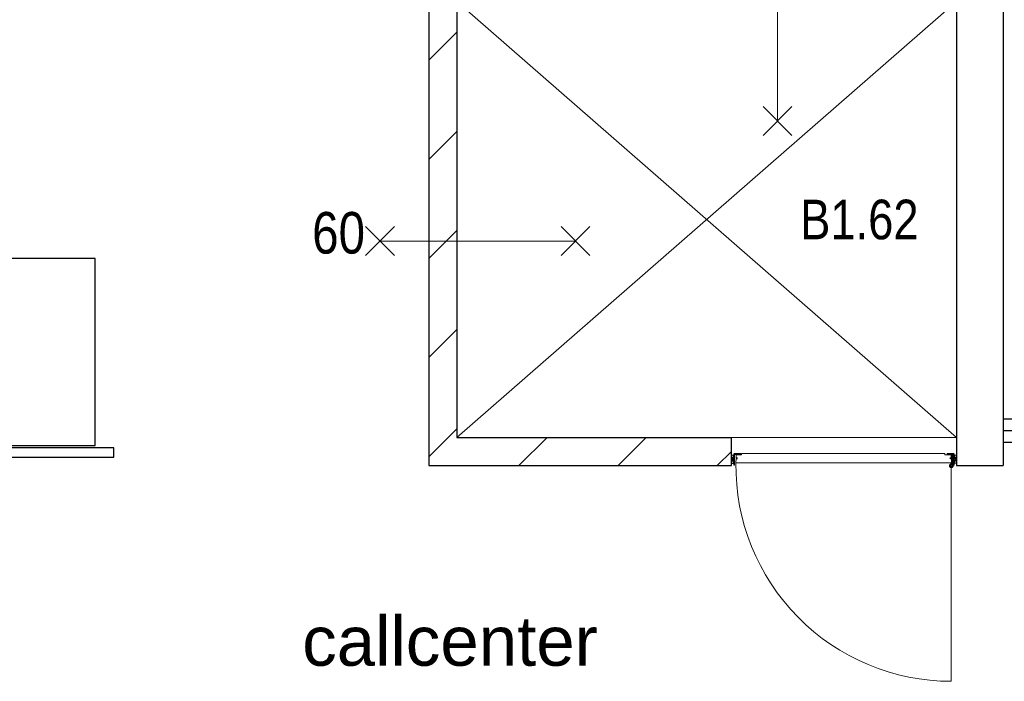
# Model space of a CAD drawing. Header units: millimetres. Extents: x 274611 to 749520, y 175257 to 298905.
# Tile 142 of 251: x 632785 to 637001, y 225600 to 228432. Entities that reach past the tile are written whole.
import ezdxf

# ---------------------------------------------------------------- set-up
doc = ezdxf.new("R2010")
doc.units = ezdxf.units.MM
doc.header["$LTSCALE"] = 400
doc.header["$PDMODE"] = 1
doc.header["$PDSIZE"] = 15
doc.linetypes.add('STYLE_02', pattern=[0.694427, 0.486069, -0.208359])
for name, color, linetype, lineweight in [('BA-Brandveiligheid', 7, 'Continuous', 15), ('mat-afdichting', 9, 'Continuous', 5), ('mat-aluminium', 140, 'Continuous', 15), ('mat-beton (ihwg)', 5, 'Continuous', 25), ('mat-kalkzandsteen', 5, 'Continuous', 25), ('mat-multiplex-hor', 140, 'Continuous', 15), ('mat-spuitwerk_marmo', 43, 'STYLE_02', 20), ('mat-staal', 5, 'Continuous', 25), ('None', 7, 'Continuous', 9), ('Ruimtenummers', 5, 'Continuous', 25), ('Tekst', 140, 'Continuous', 15)]:
    doc.layers.add(name, color=color, linetype=linetype, lineweight=lineweight)
for name, color, linetype in [('inlay', 6, 'Continuous'), ('inr', 4, 'Continuous'), ('plat', 5, 'Continuous')]:
    doc.layers.add(name, color=color, linetype=linetype)
doc.styles.add('Arial', font='arial.ttf', dxfattribs={"height": 211.666667})
doc.styles.add('Arial Narrow', font='ARIALN.TTF', dxfattribs={"height": 222.25})

# ---------------------------------------------------------------- blocks, each defined once
blk = doc.blocks.new('*X2167')
at = {"layer": 'None', "lineweight": 9}
for p, q in [((-52368.9, 239.8), (-52248.9, 359.8)), ((-52368.9, -184.5), (-52248.9, -64.5)), ((-52368.9, -608.7), (-52248.9, -488.7)), ((-52368.9, -1033), (-52248.9, -913)), ((-52368.9, -1457.3), (-52248.9, -1337.3))]:
    blk.add_line(p, q, dxfattribs=at)
blk = doc.blocks.new('060min Y')
at = {"layer": 'BA-Brandveiligheid', "color": 7, "linetype": 'Continuous', "lineweight": 15}
for p, q in [((-61.7, 480.2), (61.7, 356.7)), ((61.7, 480.2), (-61.7, 356.7)), ((0, -418.5), (0, 418.5)), ((-61.7, -480.2), (61.7, -356.7)), ((61.7, -480.2), (-61.7, -356.7))]:
    blk.add_line(p, q, dxfattribs=at)
at = {"layer": 'BA-Brandveiligheid', "color": 43, "insert": (-89.5, 813), "char_height": 177.8, "attachment_point": 1, "style": 'Arial Narrow'}
blk.add_mtext('60', dxfattribs=at)
blk = doc.blocks.new('*X2494')
at = {"layer": 'None', "lineweight": 9}
for p, q in [((-51982.4, -1495), (-51862.4, -1375)), ((-51558.2, -1495), (-51438.2, -1375)), ((-51133.9, -1495), (-51072.9, -1434))]:
    blk.add_line(p, q, dxfattribs=at)
blk = doc.blocks.new('*U2495')
at = {"layer": 'None', "color": 43, "linetype": 'Continuous', "lineweight": 9}
for p, q in [((-50108.9, 491), (-52248.9, -1375)), ((-52248.9, 491), (-50108.9, -1375))]:
    blk.add_line(p, q, dxfattribs=at)
blk = doc.blocks.new('060min X')
at = {"layer": 'BA-Brandveiligheid', "color": 7, "linetype": 'Continuous', "lineweight": 15}
for p, q in [((-480.2, 61.7), (-356.7, -61.7)), ((-480.2, -61.7), (-356.7, 61.7)), ((480.2, 61.7), (356.7, -61.7)), ((480.2, -61.7), (356.7, 61.7)), ((-418.5, 0), (418.5, 0))]:
    blk.add_line(p, q, dxfattribs=at)
at = {"layer": 'BA-Brandveiligheid', "color": 43, "insert": (-709.2, 124.2), "char_height": 177.8, "attachment_point": 1, "style": 'Arial Narrow'}
blk.add_mtext('60', dxfattribs=at)
blk = doc.blocks.new('*U2554')
at = {"layer": 'None', "color": 43, "linetype": 'Continuous', "lineweight": 9}
for p, q in [((-50108.9, -1451), (-50118.9, -1484.8)), ((-50108.9, -1484.8), (-50118.9, -1451))]:
    blk.add_line(p, q, dxfattribs=at)
blk.add_lwpolyline([(-50118.9, -1451), (-50108.9, -1451), (-50108.9, -1484.8), (-50118.9, -1484.8)], close=True, dxfattribs=at)
blk = doc.blocks.new('*X2555')
at = {"layer": 'None', "lineweight": 9}
blk.add_line((-50122.9, -1474), (-50118.9, -1470), dxfattribs=at)
blk = doc.blocks.new('*U2556')
at = {"layer": 'None', "color": 43, "linetype": 'Continuous', "lineweight": 9}
for p, q in [((-51072.9, -1451), (-51062.9, -1485.8)), ((-51072.9, -1485.8), (-51062.9, -1451))]:
    blk.add_line(p, q, dxfattribs=at)
blk.add_lwpolyline([(-51072.9, -1451), (-51062.9, -1451), (-51062.9, -1485.8), (-51072.9, -1485.8)], close=True, dxfattribs=at)
blk = doc.blocks.new('*U2557')
at = {"layer": 'mat-afdichting', "lineweight": 5}
for points in [[(-51037.9, -1447.4), (-51049.9, -1447.4), (-51049.9, -1449.6), (-51037.9, -1449.6)], [(-50143.9, -1447.4), (-50131.9, -1447.4), (-50131.9, -1449.6), (-50143.9, -1449.6)]]:
    blk.add_lwpolyline(points, close=True, dxfattribs=at)
at = {"layer": 'mat-aluminium', "lineweight": 15}
blk.add_lwpolyline([(-51058.9, -1463.9), (-51062.9, -1463.9), (-51062.9, -1478.9), (-51058.9, -1478.9)], close=True, dxfattribs=at)
at = {"layer": 'mat-multiplex-hor', "lineweight": 15, "flags": 128}
for points in [[(-51047, -1464.9), (-51053, -1464.9), (-51053.9, -1483.4), (-50128, -1483.4), (-50129.2, -1464.9), (-50136.7, -1464.9)], [(-50136.7, -1461.9), (-50129.4, -1461.9), (-50130.1, -1449.6), (-50158.1, -1449.6), (-50158.1, -1443.4), (-51029.9, -1443.4), (-51029.9, -1449.6), (-51052.2, -1449.6), (-51052.8, -1461.9), (-51047, -1461.9)]]:
    blk.add_lwpolyline(points, dxfattribs=at)
at = {"layer": 'mat-spuitwerk_marmo', "lineweight": 20}
blk.add_circle((-50130.9, -1495.7), 4, dxfattribs=at)
at = {"layer": 'mat-staal', "lineweight": 5, "flags": 128}
for points in [[(-51057.9, -1443.4, 0.414214), (-51062.9, -1448.4), (-51063, -1491.8), (-51063, -1493.5), (-51059, -1493.5), (-51059, -1491.8), (-51058.9, -1448.4), (-51058.9, -1448.4, -0.414214), (-51057.9, -1447.4), (-51032.9, -1447.4), (-51032.9, -1443.4)], [(-50123.9, -1443.4, -0.414214), (-50118.9, -1448.4), (-50118.9, -1491.8), (-50118.9, -1493.5), (-50122.9, -1493.5), (-50122.9, -1491.8), (-50122.9, -1448.4), (-50122.9, -1448.4, 0.414214), (-50123.9, -1447.4), (-50148.9, -1447.4), (-50148.9, -1443.4)]]:
    blk.add_lwpolyline(points, format="xyb", close=True, dxfattribs=at)
at = {"layer": 'None', "color": 43, "linetype": 'Continuous', "lineweight": 9}
blk.add_line((-50130.9, -1495.7), (-50130.9, -2418.3), dxfattribs=at)
at = {"layer": 'None', "color": 92, "linetype": 'Continuous', "lineweight": 25, "flags": 128}
for points in [[(-51047.9, -1462.6), (-51052.9, -1462.6)], [(-51052.9, -1464.6), (-51047.9, -1464.6), (-51047.9, -1462.6)], [(-50129.1, -1462.6), (-50134.1, -1462.6)], [(-50134.1, -1464.6), (-50129.1, -1464.6), (-50129.1, -1462.6)]]:
    blk.add_lwpolyline(points, dxfattribs=at)
at = {"layer": 'None', "color": 43, "linetype": 'Continuous', "lineweight": 9}
for points in [[(-50136, -1493.2), (-50137.8, -1491.6), (-50130.5, -1483.1), (-50132.2, -1450.2), (-50129.8, -1450.1), (-50128, -1484)], [(-50125.4, -1449.7), (-50123, -1449.7), (-50123, -1496.8), (-50125.4, -1496.8)]]:
    blk.add_lwpolyline(points, close=True, dxfattribs=at)
at = {"layer": 'None', "color": 140, "linetype": 'Continuous', "lineweight": 15}
blk.add_circle((-50130.9, -1495.7), 8, dxfattribs=at)
at = {"layer": 'None', "color": 43, "linetype": 'Continuous', "lineweight": 9}
blk.add_arc((-50130.9, -1495.7), 922.6, 179.2903, 270, dxfattribs=at)
at = {"layer": 'None', "color": 8, "linetype": 'Continuous', "lineweight": 5}
for p in [(-51072.9, -1447.4), (-51072.9, -1477.4), (-51062, -1495), (-50119.9, -1495), (-50108.9, -1477.4)]:
    blk.add_point(p, dxfattribs=at)
at = {"layer": 'mat-staal'}
blk.add_blockref('*X2555', (0, 0), dxfattribs=at)
at = {"layer": 'None', "color": 7}
for name in ['*U2556', '*U2554']:
    blk.add_blockref(name, (0, 0), dxfattribs=at)

msp = doc.modelspace()

# ---------------------------------------------------------------- linework, layer by layer
at = {"layer": 'inlay'}
msp.add_line((636996.28989, 226673.74408), (637496.28989, 226673.74408), dxfattribs=at)
at = {"layer": 'inr'}
for points in [[(631507.77868, 226609.74408), (633107.77868, 226609.74408), (633107.77868, 227409.74408), (631507.77868, 227409.74408)], [(633187.77868, 226599.74408), (631487.77868, 226599.74408), (631487.77868, 226559.74408), (633187.77868, 226559.74408)]]:
    msp.add_lwpolyline(points, close=True, dxfattribs=at)
at = {"layer": 'mat-beton (ihwg)', "lineweight": 25}
for p, q in [((636796.28989, 229193.74408), (636796.28989, 226523.74408)), ((636996.28989, 229193.74408), (636996.28989, 226523.74408)), ((636996.28989, 226723.74408), (639566.28989, 226723.74408)), ((636996.28989, 226623.74408), (639566.28989, 226623.74408)), ((636796.28989, 226523.74408), (636996.28989, 226523.74408))]:
    msp.add_line(p, q, dxfattribs=at)
at = {"layer": 'mat-kalkzandsteen', "lineweight": 25}
for p, q in [((634536.28989, 228509.74408), (634536.28989, 226523.74408)), ((634656.28989, 228509.74408), (634656.28989, 226643.74408)), ((634656.28989, 226643.74408), (635832.28989, 226643.74408)), ((635832.28989, 226523.74408), (635832.28989, 226643.74408)), ((634536.28989, 226523.74408), (635832.28989, 226523.74408))]:
    msp.add_line(p, q, dxfattribs=at)
at = {"layer": 'None', "color": 8, "linetype": 'Continuous', "lineweight": 5}
msp.add_line((635832.28989, 226643.74408), (636796.28989, 226643.74408), dxfattribs=at)

# ---------------------------------------------------------------- block references
at = {"layer": 'mat-kalkzandsteen'}
for name in ['*X2167', '*X2494']:
    msp.add_blockref(name, (686905.23053, 228018.74408), dxfattribs=at)
at = {"layer": 'None', "color": 7}
for name in ['*U2495', '*U2557']:
    msp.add_blockref(name, (686905.23053, 228018.74408), dxfattribs=at)
at = {"layer": 'Tekst', "color": 7}
for name, p in [('060min Y', (636029.58621, 228416.87671)), ('060min X', (634746.28989, 227484.74408))]:
    msp.add_blockref(name, p, dxfattribs=at)

# ---------------------------------------------------------------- texts
at = {"layer": 'plat', "insert": (633994.57613, 225878.70247), "char_height": 211.666667, "attachment_point": 1, "style": 'Arial'}
msp.add_mtext('callcenter', dxfattribs=at)
at = {"layer": 'Ruimtenummers', "insert": (636127.09989, 227661.70755), "char_height": 169.333333, "attachment_point": 1, "style": 'Arial Narrow'}
msp.add_mtext('B1.62', dxfattribs=at)

doc.saveas('drawing.dxf')
